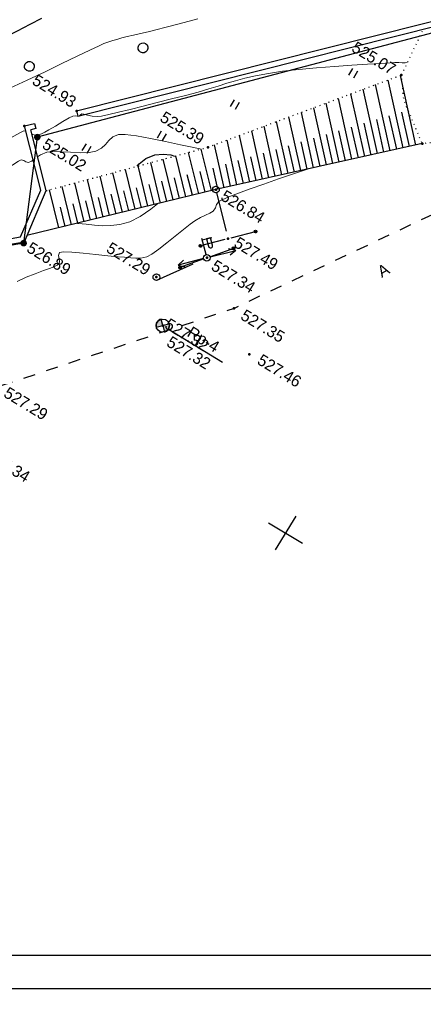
# Model space of a CAD drawing. Header units: millimetres. Extents: x 0 to 1576219, y -334896 to 156638.
# Tile 17 of 63: x 534212 to 564702, y -213232 to -138936. Entities that reach past the tile are written whole.
import ezdxf
from ezdxf import colors
from ezdxf.entities.mleader import LeaderData, LeaderLine
from ezdxf.math import Vec2, Vec3

# ---------------------------------------------------------------- set-up
doc = ezdxf.new("R2010")
doc.units = ezdxf.units.MM
for name, pattern in [('Д_ТРОТ_ТРУБА', [3, 1.5, -1.5]), ('ДОРОГИ_ГРУНТ', [7, 5, -2]), ('ДОРОГИ_СТРОЯЩ', [9, 8, -1]), ('Контура низ откосов  Штриховая 0.1-0.5 - - - - - - -', [0.6, 0.1, -0.5])]:
    doc.linetypes.add(name, pattern=pattern)
for name, color, linetype in [('(001) Сетка', 92, 'Continuous'), ('(003) Пункты', 7, 'Continuous'), ('(004) Точки рельефа', 7, 'Continuous'), ('(004a) Точки рельефа (отк.)', 7, 'Continuous'), ('(013) Газ', 30, 'ИК_Газопровод -------г--------'), ('(022) Возд. Линии', 7, 'Continuous'), ('(025) Дорога', 7, 'Continuous'), ('(031) Горизонтали', 42, 'Continuous'), ('(035) Откосы', 7, 'Continuous'), ('(036) Растительность', 7, 'Continuous'), ('(038) Деревья', 7, 'Continuous'), ('(039) Земля', 7, 'Continuous'), ('(040) Ограда', 7, 'Continuous')]:
    doc.layers.add(name, color=color, linetype=linetype)
doc.layers.add('(032) Горизонтали утолщенные', color=32, linetype='Continuous', lineweight=30)
doc.layers.add('К1', color=7, linetype='Continuous', lineweight=40, true_color=0x076e4b)
doc.styles.add('BM-431', font='txt')
doc.styles.add('D-431', font='txt')
doc.styles.add('GOST', font='isocpeur.ttf')
doc.styles.add('S', font='txtwr', dxfattribs={"oblique": 15})
doc.linetypes.add('GAZ_VOZDUSH', pattern='A,1,-2,["~",Standard,S=3,R=0,X=-1.5,Y=-1.5],-1,10', length=14)
doc.linetypes.add('ИК_Газопровод -------г--------', pattern='A,9,-0.6,["Г",Standard,S=1.2,R=0,X=0,Y=-0.6],-1.2', length=10.8)
doc.linetypes.add('ОГРАДА_БЕТ', pattern='A,4,["|",Standard,S=0.8,R=0,X=0,Y=-0.8],4', length=8)

# ---------------------------------------------------------------- blocks, each defined once
blk = doc.blocks.new('d')
at = {"layer": '(038) Деревья'}
blk.add_ellipse((0, 0), major_axis=(0.265, 0.265), ratio=1, start_param=5.497787, end_param=11.780972, dxfattribs=at)
blk = doc.blocks.new('I04010')
for p, q in [((-0.412273, 0.007146), (-0.412273, 1.207146)), ((0.387727, 1.207146), (0.387727, 0.007146))]:
    blk.add_line(p, q)
blk = doc.blocks.new('Setka')
at = {"layer": '(001) Сетка'}
for p, q in [((0, 1.5), (0, -1.5)), ((-1.5, 0), (1.5, 0))]:
    blk.add_line(p, q, dxfattribs=at)
blk = doc.blocks.new('U1061-flat-4-flat-1')
at = {"layer": '(022) Возд. Линии'}
blk.add_circle((0, 0), 0.25, dxfattribs=at)
at = {"color": 4, "oblique": 15}
blk.add_attdef('Z', (0.797, -0.495), '', height=1, dxfattribs=at)
blk = doc.blocks.new('U1061-flat-3-flat-1')
at = {"layer": '(022) Возд. Линии'}
blk.add_circle((0, 0), 0.25, dxfattribs=at)
at = {"color": 4, "oblique": 15}
blk.add_attdef('Z', (0.797, -0.495), '', height=1, dxfattribs=at)
blk = doc.blocks.new('f-flat-6-flat-1')
at = {"layer": '(022) Возд. Линии'}
for points in [[(-1, 0.98), (-0.475, 1.516)], [(-0.179, 0.175), (-1.071, 1.05)]]:
    blk.add_lwpolyline(points, dxfattribs=at)
blk.add_lwpolyline([(-0.123, 0.803), (-0.123, 0.803, 0.414214), (-0.125, 1.033), (-0.545, 1.444), (-0.772, 1.212), (-0.353, 0.801, 0.414214)], format="xyb", close=True, dxfattribs=at)
blk.add_circle((0, 0), 0.25, dxfattribs=at)
blk = doc.blocks.new('S1-flat-7-flat-1')
at = {"layer": '(022) Возд. Линии'}
for p, q in [((0, 0), (-1.4, -1.428)), ((-1.4, -1.428), (-1.229, -0.896)), ((-1.4, -1.428), (-0.872, -1.246))]:
    blk.add_line(p, q, dxfattribs=at)
blk = doc.blocks.new('S2-flat-7-flat-1')
at = {"layer": '(022) Возд. Линии'}
for p, q in [((0, 0), (1.4, 1.428)), ((1.4, 1.428), (0.872, 1.246)), ((1.4, 1.428), (1.229, 0.896))]:
    blk.add_line(p, q, dxfattribs=at)
blk = doc.blocks.new('s3-flat-11-flat-1')
at = {"layer": '(022) Возд. Линии'}
h = blk.add_hatch(dxfattribs=at)
h.set_pattern_fill('ACET-2D-ACET-2D-ANSI31', color=256, scale=0.01, angle=45.94766, style=0)
h.set_pattern_definition([(90.947657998, (-32384.942892, -79716.907708), (-0.03174565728, -0.000525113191), [])])
edge = h.paths.add_edge_path()
edge.add_arc((1.321, 1.366), 0.1, 0, 360)
blk.add_lwpolyline([(0, 0), (1.391, 1.437)], dxfattribs=at)
blk.add_circle((1.321, 1.366), 0.1, dxfattribs=at)
blk = doc.blocks.new('s4-flat-11-flat-1')
at = {"layer": '(022) Возд. Линии'}
h = blk.add_hatch(dxfattribs=at)
h.set_pattern_fill('ACET-2D-ACET-2D-ANSI31', color=256, scale=0.01, angle=225.94766, style=0)
h.set_pattern_definition([(270.947657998, (-32384.59617, -79716.549324), (0.03174565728, 0.000525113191), [])])
edge = h.paths.add_edge_path()
edge.add_arc((-1.321, -1.366), 0.1, 0, 360)
blk.add_lwpolyline([(0, 0), (-1.391, -1.437)], dxfattribs=at)
blk.add_circle((-1.321, -1.366), 0.1, dxfattribs=at)
blk = doc.blocks.new('prov-s-flat-8-flat-1')
at = {"layer": '(022) Возд. Линии'}
for name, p in [('s3-flat-11-flat-1', (0.173, 0.178)), ('s4-flat-11-flat-1', (-0.174, -0.18))]:
    blk.add_blockref(name, p, dxfattribs=at)
blk = doc.blocks.new('s3-flat-10-flat-1')
at = {"layer": '(022) Возд. Линии'}
h = blk.add_hatch(dxfattribs=at)
h.set_pattern_fill('ACET-2D-ACET-2D-ANSI31', color=256, scale=0.01, angle=51.11014, style=0)
h.set_pattern_definition([(96.110141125, (-32384.30411, -79714.86154), (-0.031569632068, -0.003379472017), [])])
edge = h.paths.add_edge_path()
edge.add_arc((1.193, 1.479), 0.1, 0, 360)
blk.add_lwpolyline([(0, 0), (1.256, 1.557)], dxfattribs=at)
blk.add_circle((1.193, 1.479), 0.1, dxfattribs=at)
blk = doc.blocks.new('s4-flat-10-flat-1')
at = {"layer": '(022) Возд. Линии'}
h = blk.add_hatch(dxfattribs=at)
h.set_pattern_fill('ACET-2D-ACET-2D-ANSI31', color=256, scale=0.01, angle=231.11014, style=0)
h.set_pattern_definition([(276.110141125, (-32383.991044, -79714.47341), (0.031569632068, 0.003379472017), [])])
edge = h.paths.add_edge_path()
edge.add_arc((-1.193, -1.479), 0.1, 0, 360)
blk.add_lwpolyline([(0, 0), (-1.256, -1.557)], dxfattribs=at)
blk.add_circle((-1.193, -1.479), 0.1, dxfattribs=at)
blk = doc.blocks.new('prov-s-flat-7-flat-1')
at = {"layer": '(022) Возд. Линии'}
for name, p in [('s3-flat-10-flat-1', (0.156, 0.193)), ('s4-flat-10-flat-1', (-0.157, -0.195))]:
    blk.add_blockref(name, p, dxfattribs=at)
blk = doc.blocks.new('I00110-flat-5')
h = blk.add_hatch(color=7)
edge = h.paths.add_edge_path()
edge.add_line((0.354, 0.354), (0, 0))
edge.add_line((0, 0), (0.354, -0.354))
edge.add_arc((0, 0), 0.5, 315, 405)
edge = h.paths.add_edge_path()
edge.add_line((-0.354, -0.354), (0, 0))
edge.add_line((0, 0), (-0.354, 0.354))
edge.add_arc((0, 0), 0.5, 135, 225)
at = {"layer": '(003) Пункты'}
blk.add_circle((0, 0), 0.5, dxfattribs=at)
at = {"color": 7}
for points in [[(0, 0), (-0.354, 0.354, 0.414214), (-0.354, -0.354)], [(0, 0), (0.354, -0.354, 0.414214), (0.354, 0.354)]]:
    blk.add_lwpolyline(points, format="xyb", close=True, dxfattribs=at)
blk.add_lwpolyline([(0.008, 0), (0.008, 0)], dxfattribs=at)
at = {"color": 4, "linetype": 'Continuous', "style": 'S', "oblique": 15}
blk.add_attdef('G', (0.692, 0.111), '', height=1, dxfattribs=at)
at = {"color": 4, "style": 'S', "oblique": 15}
blk.add_attdef('Z', (0.738, -1.15), '', height=1, dxfattribs=at)
blk = doc.blocks.new('A$C05d28b1e')
at = {"layer": '(013) Газ', "linetype": 'ByBlock'}
h = blk.add_hatch(color=0, dxfattribs=at)
edge = h.paths.add_edge_path()
edge.add_arc((52809, 3628), 250, 0, 360)
h = blk.add_hatch(color=0, dxfattribs=at)
edge = h.paths.add_edge_path()
edge.add_arc((56082, -3749), 250, 0, 360)
at = {"layer": '(003) Пункты', "ltscale": 600}
blk.add_line((68794, -3608), (73577, -3608), dxfattribs=at)
at = {"layer": '(004) Точки рельефа', "color": 7, "linetype": 'ByBlock', "lineweight": -2}
for p in [(73882, 21918), (77913, 18309), (64223, 9676), (54321, 6856), (66395, 7259), (69105, 4560), (51535, 3837), (52809, 3628), (68483, 2499), (72217, 300), (65977, -726), (75003, -2054), (68302, -3608), (56082, -3749)]:
    blk.add_point(p, dxfattribs=at)
at = {"layer": '(013) Газ', "linetype": 'GAZ_VOZDUSH', "ltscale": 600, "flags": 128}
blk.add_lwpolyline([(139039, 153682), (138885, 152734), (135454, 145357), (130316, 142546), (115842, 109039), (104824, 79051), (99727, 68744), (82201, 34139), (52809, 3628), (56082, -3749), (32593, -24350), (33828, -29046), (31852, -35564), (-6995, -77251), (-10648, -79274), (-22017, -90450), (-29954, -94459), (-74554, -132816), (-76953, -135094)], dxfattribs=at)
at = {"layer": '(022) Возд. Линии', "linetype": 'ДОРОГИ_ГРУНТ', "ltscale": 600}
for points in [[(66559, 7070), (69105, 4560)], [(66141, -915), (68483, 2499)]]:
    blk.add_lwpolyline(points, dxfattribs=at)
at = {"layer": '(025) Дорога', "linetype": 'Д_ТРОТ_ТРУБА', "ltscale": 600, "flags": 128}
blk.add_lwpolyline([(150815, 142076), (135921, 113311), (125552, 93370), (117383, 77821), (104208, 56333), (99627, 49152), (88708, 25275), (72217, 300), (60109, -13961), (40976, -33812), (21855, -53057), (7525, -67385), (-21145, -96032), (-41237, -115998), (-56020, -131074), (-73097, -148290), (-76079, -151266)], dxfattribs=at)
at = {"layer": '(031) Горизонтали', "color": 42, "linetype": 'Continuous', "lineweight": 0, "ltscale": 600}
for points in [[(49116, 5692), (49930, 6910), (50743, 8146), (51517, 9333), (52212, 10405), (52791, 11296), (53213, 11940), (53440, 12269), (53691, 12584), (53896, 12821), (54111, 13051), (54388, 13343), (54676, 13637), (55014, 13971), (55403, 14349), (55841, 14779), (56328, 15267), (56754, 15707), (57515, 16499), (58534, 17561)], [(52337, 3611), (52590, 3664), (52802, 3821), (52939, 4001), (53095, 4238), (53279, 4551), (53556, 5064), (53859, 5633), (54123, 6116), (54281, 6368), (54434, 6484), (54583, 6557), (54682, 6621), (54730, 6750), (54782, 6871), (54918, 6925), (55190, 7004), (55531, 7123), (55872, 7298), (56122, 7501), (56531, 7883), (57071, 8411), (57715, 9053), (58433, 9779), (59197, 10556), (59978, 11352), (60748, 12137), (61431, 12848), (61995, 13465), (62483, 14017), (62935, 14533), (63395, 15041), (63902, 15570), (64499, 16148), (65228, 16806), (66048, 17487), (67030, 18247), (68108, 19048), (69217, 19849), (70294, 20610), (71272, 21291), (72087, 21853), (72675, 22254), (72969, 22456), (73228, 22611), (73446, 22717), (73643, 22838), (73777, 22975)], [(57155, -6469), (57579, -5844), (58023, -5260), (58444, -4736), (58801, -4291), (59011, -4005), (59111, -3837), (59145, -3749), (59151, -3714), (59150, -3649), (59111, -3531), (58997, -3371), (58823, -3178), (58751, -2934), (58987, -2747), (59548, -2440), (60316, -2059), (61176, -1649), (62012, -1255), (62709, -923), (63151, -697), (63579, -479), (63927, -317), (64240, -121), (64560, 196), (64779, 568), (65037, 1160), (65315, 1888), (65594, 2663), (65855, 3400), (66079, 4012), (66246, 4412), (66489, 4835), (66730, 5186), (66931, 5485), (67055, 5754), (67073, 6054), (67026, 6309), (67058, 6599), (67201, 6839), (67522, 7285), (67993, 7900), (68583, 8647), (69265, 9489), (70010, 10390), (70787, 11313), (71568, 12222)], [(53603, 2372), (53718, 2616), (54010, 3024), (54366, 3296), (54906, 3609), (55543, 3948), (56188, 4304), (56753, 4664), (57151, 5015), (57393, 5425), (57498, 5828), (57560, 6222), (57674, 6606), (57936, 6977), (58374, 7250), (59153, 7594), (60154, 7980), (61261, 8378), (62354, 8758), (63318, 9092), (63845, 9280)], [(58774, -360), (58817, -338), (59389, -73), (59946, 184), (60492, 465), (61029, 806), (61561, 1240), (62090, 1802), (62571, 2542), (62968, 3432), (63178, 4042)], [(46976, -5748), (47219, -5298), (47626, -4495), (48156, -3432), (48764, -2201), (49409, -895), (50049, 393), (50639, 1571), (51139, 2546), (51505, 3224), (51694, 3513), (51822, 3556)], [(50210, -3278), (50727, -2374), (51206, -1452), (51638, -566), (52011, 230), (52313, 883), (52535, 1337), (52664, 1539), (52853, 1595), (53045, 1581), (53236, 1635), (53371, 1839), (53430, 1981)]]:
    blk.add_lwpolyline(points, dxfattribs=at)
at = {"layer": '(032) Горизонтали утолщенные', "color": 32, "linetype": 'Continuous', "lineweight": 30, "ltscale": 600}
for points in [[(34259, -6267), (34414, -6090), (34803, -5701), (35388, -5127), (36130, -4399), (36991, -3545), (37931, -2595), (38912, -1578), (39895, -523), (40842, 541), (41713, 1584), (42463, 2541), (43213, 3543), (43958, 4576), (44691, 5626), (45404, 6678), (46091, 7718), (46746, 8731), (47360, 9704), (47927, 10621), (48441, 11469)], [(60393, 5666), (60438, 5911), (60658, 6505), (61090, 7082), (61592, 7472), (62119, 7708), (62416, 7784)]]:
    blk.add_lwpolyline(points, dxfattribs=at)
at = {"layer": '(035) Откосы', "ltscale": 600}
for p, q in [((77556, 17967), (73829, 21851)), ((76843, 17282), (73211, 21067)), ((76129, 16597), (72592, 20284)), ((75415, 15913), (71974, 19500)), ((77199, 17624), (75360, 19542)), ((74702, 15228), (71356, 18716)), ((76486, 16940), (74694, 18808)), ((73988, 14544), (70737, 17932)), ((75772, 16255), (74028, 18073)), ((73274, 13859), (70119, 17148)), ((75058, 15570), (73362, 17339)), ((72561, 13174), (69500, 16364)), ((74345, 14886), (72696, 16605)), ((73631, 14201), (72030, 15871)), ((71847, 12490), (68882, 15581)), ((72918, 13517), (71364, 15136)), ((71134, 11805), (68263, 14797)), ((72204, 12832), (70697, 14402)), ((70420, 11120), (67645, 14013)), ((71490, 12147), (70031, 13668)), ((69706, 10436), (67026, 13229)), ((70777, 11463), (69365, 12934)), ((68993, 9751), (66408, 12445)), ((70063, 10778), (68699, 12200)), ((68279, 9066), (65790, 11661)), ((69349, 10093), (68033, 11465)), ((67565, 8382), (65171, 10878)), ((68636, 9409), (67367, 10731)), ((66852, 7697), (64553, 10094)), ((67922, 8724), (66701, 9997)), ((66143, 7007), (63858, 9293)), ((67209, 8040), (66035, 9263)), ((65444, 6308), (63174, 8578)), ((66495, 7355), (65369, 8528)), ((64745, 5609), (62491, 7863)), ((65794, 6658), (64655, 7797)), ((64045, 4910), (61808, 7147)), ((65094, 5959), (63964, 7089)), ((63346, 4210), (61125, 6432)), ((64395, 5259), (63272, 6382)), ((62647, 3511), (60441, 5717)), ((63696, 4560), (62581, 5675)), ((61947, 2812), (59758, 5001)), ((62996, 3861), (61890, 4968)), ((61248, 2113), (59075, 4286)), ((62297, 3162), (61198, 4260)), ((60549, 1414), (58392, 3571)), ((61598, 2462), (60507, 3553)), ((59849, 714), (57709, 2855)), ((60898, 1763), (59816, 2846)), ((59150, 15), (57025, 2140)), ((60199, 1064), (59125, 2138)), ((58451, -684), (56342, 1425)), ((59500, 365), (58433, 1431)), ((57751, -1383), (55659, 709)), ((58101, -1034), (57051, 17)), ((58800, -334), (57742, 724))]:
    blk.add_line(p, q, dxfattribs=at)
at = {"layer": '(035) Откосы', "linetype": 'Контура низ откосов  Штриховая 0.1-0.5 - - - - - - -', "ltscale": 600}
blk.add_lwpolyline([(55486, 528), (64223, 9676), (73882, 21918)], dxfattribs=at)
at = {"layer": '(035) Откосы', "ltscale": 600}
blk.add_lwpolyline([(77913, 18309), (66395, 7259), (56003, -3131)], dxfattribs=at)
at = {"layer": '(039) Земля', "linetype": 'Контура низ откосов  Штриховая 0.1-0.5 - - - - - - -', "ltscale": 600, "flags": 128}
blk.add_lwpolyline([(87566, 30288), (85279, 26670), (85083, 25275), (83100, 22616), (78769, 18934), (77913, 18309), (75018, 20395), (73882, 21918), (73498, 25771)], dxfattribs=at)
at = {"layer": '(040) Ограда', "linetype": 'ОГРАДА_БЕТ', "ltscale": 600, "flags": 128}
for points in [[(54321, 6856), (81458, 34429), (88020, 47853), (103060, 77194), (102668, 77349), (103071, 78364), (104105, 77984), (103725, 76950), (103429, 77058)], [(17930, -30698), (21677, -26536), (23239, -27111), (24647, -27629), (27363, -25536), (34236, -22176), (54893, -4123), (55646, -3465), (55109, 338), (55109, 338), (51535, 3837), (52095, 4409)]]:
    blk.add_lwpolyline(points, dxfattribs=at)
at = {"layer": '(040) Ограда', "ltscale": 600, "flags": 128}
for points in [[(54606, 6575), (81789, 34195), (88378, 47674), (103429, 77058)], [(54321, 6856), (54606, 6575)], [(18227, -30965), (21793, -27005), (23101, -27486), (24716, -28081), (27575, -25878), (34459, -22512), (55156, -4424), (56072, -3624), (55486, 528), (52101, 3843)], [(52095, 4409), (52380, 4129), (52101, 3843)]]:
    blk.add_lwpolyline(points, dxfattribs=at)
at = {"layer": '(001) Сетка', "xscale": 1000, "yscale": 1000, "zscale": 1000}
blk.add_blockref('Setka', (84335, -12169), dxfattribs=at)
at = {"layer": '(022) Возд. Линии', "xscale": 1000, "yscale": 1000, "zscale": 1000}
for name, p in [('U1061-flat-4-flat-1', (66395, 7259)), ('prov-s-flat-8-flat-1', (69105, 4560)), ('prov-s-flat-7-flat-1', (68483, 2499)), ('f-flat-6-flat-1', (68483, 2499)), ('S2-flat-7-flat-1', (68656, 2675)), ('S1-flat-7-flat-1', (68307, 2319)), ('U1061-flat-3-flat-1', (65977, -726)), ('I00110-flat-5', (68294, -3608))]:
    blk.add_blockref(name, p, dxfattribs=at)
at = {"layer": '(036) Растительность', "linetype": 'Continuous', "xscale": 500, "yscale": 500, "zscale": 500}
for p in [(70702, 19834), (64290, 13172), (60797, 8301), (56446, 4515)]:
    blk.add_blockref('I04010', p, dxfattribs=at)
at = {"layer": '(038) Деревья', "linetype": 'Continuous', "xscale": 1000, "yscale": 1000, "zscale": 1000}
for p in [(56138, 13530), (49519, 7873)]:
    blk.add_blockref('d', p, dxfattribs=at)
at = {"layer": '(003) Пункты', "style": 'D-431'}
for s, p in [('Rp-4', (70193, -3333)), ('527.32', (69245, -4767))]:
    blk.add_text(s, height=875, dxfattribs=at).set_placement(p)
at = {"layer": '(004) Точки рельефа', "linetype": 'ByBlock', "char_height": 875, "attachment_point": 4, "style": 'D-431'}
for s, insert in [('525.07', (69646, 21922)), ('525.39', (60011, 9904)), ('524.93', (50311, 7273)), ('526.84', (67017, 7205)), ('527.49', (69704, 4706)), ('525.02', (53464, 3548)), ('527.34', (69139, 2326)), ('527.35', (72977, 291)), ('527.29', (61676, -636)), ('527.46', (75803, -1941)), ('526.89', (56527, -3748)), ('527.29', (60725, -14002)), ('527.34', (62010, -18710))]:
    blk.add_mtext(s, dxfattribs=dict(at, insert=insert))
at = {"layer": '(004a) Точки рельефа (отк.)', "linetype": 'ByBlock', "insert": (68427, -3258), "char_height": 875, "attachment_point": 4, "style": 'D-431'}
blk.add_mtext('527.32', dxfattribs=at)
at = {"layer": '(025) Дорога', "linetype": 'ДОРОГИ_СТРОЯЩ', "style": 'BM-431'}
blk.add_text('A', height=875, rotation=61.19016, dxfattribs=at).set_placement((80561, 8060))

msp = doc.modelspace()

# ---------------------------------------------------------------- block references
at = {"color": 5, "lineweight": 50, "rotation": 328.7134303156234}
msp.add_blockref('A$C05d28b1e', (488531.156, -123473.137), dxfattribs=at)

# ---------------------------------------------------------------- next in the draw order: linework, layer by layer
msp.add_lwpolyline([(299992.069, -212044.215), (720492.069, -212044.215), (720492.069, 84955.785), (299992.069, 84955.785)], close=True)
msp.add_lwpolyline([(717992.069, -209544.215), (309992.069, -209544.215), (309992.069, 82455.785), (717992.069, 82455.785), (717992.069, -209544.215)])

# ---------------------------------------------------------------- next in the draw order: leaders
at = {"layer": 'К1', "color": 0, "linetype": 'ByBlock', "lineweight": 0, "ltscale": 250}
ml = msp.add_multileader_mtext('Standard', dxfattribs=at)
ml.set_content('УП1,2 90%%D', style='GOST')
ml.set_leader_properties()
ml.build(insert=Vec2(0, 0))
ml.multileader.update_dxf_attribs({"text_left_attachment_type": 6, "text_right_attachment_type": 6, "dogleg_length": 0.001, "arrow_head_size": 750, "scale": 500})
ctx = ml.context
ctx.base_point, ctx.scale, ctx.char_height, ctx.arrow_head_size, ctx.landing_gap_size, ctx.plane_origin = Vec3(740669.526, -189800.546, 3656), 500, 500, 750, 0, Vec3(775757.993, -176241.907, 3656)
ctx.left_attachment, ctx.right_attachment, ctx.text_align_type = 6, 6, 1
notes = []
notes.append((ctx, [(0, (0, 0, 0), (0, 0), (1, 0), 1, [])]))
ctx.mtext.insert, ctx.mtext.alignment, ctx.mtext.flow_direction = Vec3(742057.026, -189200.546, 3656), 2, 5
ctx.mtext.has_bg_fill, ctx.mtext.bg_color, ctx.mtext.bg_scale_factor, ctx.mtext.bg_transparency, ctx.mtext.use_window_bg_color = 1, -1023410173, 1.1, 0, 0
for ctx, leaders in notes:
    for number, flags, end, landing, length, lines in leaders:
        leader = LeaderData()
        leader.index, (leader.has_last_leader_line, leader.has_dogleg_vector, leader.attachment_direction) = number, flags
        leader.last_leader_point, leader.dogleg_vector, leader.dogleg_length = Vec3(end), Vec3(landing), length
        for number, points, colour, breaks in lines:
            line = LeaderLine()
            line.index, line.vertices, line.color, line.breaks = number, Vec3.list(points), colors.encode_raw_color(colour), breaks
            leader.lines.append(line)
        ctx.leaders.append(leader)

# ---------------------------------------------------------------- next in the draw order: leaders
ml = msp.add_multileader_mtext('Standard', dxfattribs=at)
ml.set_content('УП3 90%%D', style='GOST')
ml.set_leader_properties()
ml.build(insert=Vec2(0, 0))
ml.multileader.update_dxf_attribs({"text_left_attachment_type": 6, "text_right_attachment_type": 6, "dogleg_length": 0.001, "arrow_head_size": 750, "scale": 500})
ctx = ml.context
ctx.base_point, ctx.scale, ctx.char_height, ctx.arrow_head_size, ctx.landing_gap_size, ctx.plane_origin = Vec3(752427.104, -190628.39, 3656), 500, 500, 750, 0, Vec3(786128.071, -177069.751, 3656)
ctx.left_attachment, ctx.right_attachment, ctx.text_align_type = 6, 6, 1
notes = []
notes.append((ctx, [(0, (0, 0, 0), (0, 0), (1, 0), 1, [])]))
ctx.mtext.insert, ctx.mtext.alignment, ctx.mtext.flow_direction = Vec3(753602.104, -190028.39, 3656), 2, 5
ctx.mtext.has_bg_fill, ctx.mtext.bg_color, ctx.mtext.bg_scale_factor, ctx.mtext.bg_transparency, ctx.mtext.use_window_bg_color = 1, -1023410173, 1.1, 0, 0
for ctx, leaders in notes:
    for number, flags, end, landing, length, lines in leaders:
        leader = LeaderData()
        leader.index, (leader.has_last_leader_line, leader.has_dogleg_vector, leader.attachment_direction) = number, flags
        leader.last_leader_point, leader.dogleg_vector, leader.dogleg_length = Vec3(end), Vec3(landing), length
        for number, points, colour, breaks in lines:
            line = LeaderLine()
            line.index, line.vertices, line.color, line.breaks = number, Vec3.list(points), colors.encode_raw_color(colour), breaks
            leader.lines.append(line)
        ctx.leaders.append(leader)

# ---------------------------------------------------------------- next in the draw order: leaders
ml = msp.add_multileader_mtext('Standard', dxfattribs=at)
ml.set_content('УП4 90%%D', style='GOST')
ml.set_leader_properties()
ml.build(insert=Vec2(0, 0))
ml.multileader.update_dxf_attribs({"text_left_attachment_type": 6, "text_right_attachment_type": 6, "dogleg_length": 0.001, "arrow_head_size": 750, "scale": 500})
ctx = ml.context
ctx.base_point, ctx.scale, ctx.char_height, ctx.arrow_head_size, ctx.landing_gap_size, ctx.plane_origin = Vec3(749897.856, -197249.302, 3656), 500, 500, 750, 0, Vec3(782423.822, -183690.663, 3656)
ctx.left_attachment, ctx.right_attachment, ctx.text_align_type = 6, 6, 1
notes = []
notes.append((ctx, [(0, (0, 0, 0), (0, 0), (1, 0), 1, [])]))
ctx.mtext.insert, ctx.mtext.alignment, ctx.mtext.flow_direction = Vec3(751097.856, -196649.302, 3656), 2, 5
ctx.mtext.has_bg_fill, ctx.mtext.bg_color, ctx.mtext.bg_scale_factor, ctx.mtext.bg_transparency, ctx.mtext.use_window_bg_color = 1, -1023410173, 1.1, 0, 0
for ctx, leaders in notes:
    for number, flags, end, landing, length, lines in leaders:
        leader = LeaderData()
        leader.index, (leader.has_last_leader_line, leader.has_dogleg_vector, leader.attachment_direction) = number, flags
        leader.last_leader_point, leader.dogleg_vector, leader.dogleg_length = Vec3(end), Vec3(landing), length
        for number, points, colour, breaks in lines:
            line = LeaderLine()
            line.index, line.vertices, line.color, line.breaks = number, Vec3.list(points), colors.encode_raw_color(colour), breaks
            leader.lines.append(line)
        ctx.leaders.append(leader)

# ---------------------------------------------------------------- next in the draw order: leaders
ml = msp.add_multileader_mtext('Standard', dxfattribs=at)
ml.set_content('УП5.6 90%%D', style='GOST')
ml.set_leader_properties()
ml.build(insert=Vec2(0, 0))
ml.multileader.update_dxf_attribs({"text_left_attachment_type": 6, "text_right_attachment_type": 6, "dogleg_length": 0.001, "arrow_head_size": 750, "scale": 500})
ctx = ml.context
ctx.base_point, ctx.scale, ctx.char_height, ctx.arrow_head_size, ctx.landing_gap_size, ctx.plane_origin = Vec3(760430.922, -194191.015, 3656), 500, 500, 750, 0, Vec3(791756.888, -180632.376, 3656)
ctx.left_attachment, ctx.right_attachment, ctx.text_align_type = 6, 6, 1
notes = []
notes.append((ctx, [(0, (0, 0, 0), (0, 0), (1, 0), 1, [])]))
ctx.mtext.insert, ctx.mtext.alignment, ctx.mtext.flow_direction = Vec3(761855.922, -193591.015, 3656), 2, 5
ctx.mtext.has_bg_fill, ctx.mtext.bg_color, ctx.mtext.bg_scale_factor, ctx.mtext.bg_transparency, ctx.mtext.use_window_bg_color = 1, -1023410173, 1.1, 0, 0
for ctx, leaders in notes:
    for number, flags, end, landing, length, lines in leaders:
        leader = LeaderData()
        leader.index, (leader.has_last_leader_line, leader.has_dogleg_vector, leader.attachment_direction) = number, flags
        leader.last_leader_point, leader.dogleg_vector, leader.dogleg_length = Vec3(end), Vec3(landing), length
        for number, points, colour, breaks in lines:
            line = LeaderLine()
            line.index, line.vertices, line.color, line.breaks = number, Vec3.list(points), colors.encode_raw_color(colour), breaks
            leader.lines.append(line)
        ctx.leaders.append(leader)

doc.saveas('drawing.dxf')
